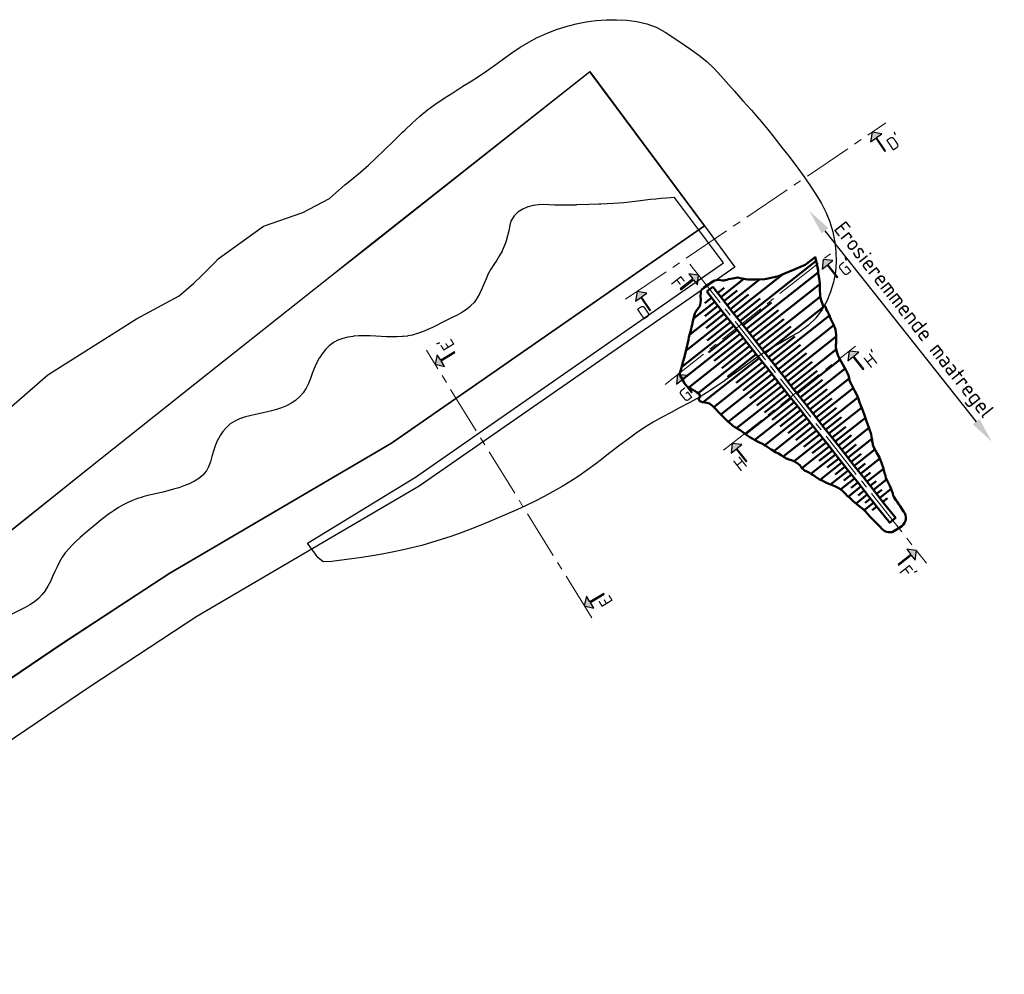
# Model space of a CAD drawing. Header units: metres. Extents: x 52809 to 58512, y 375258 to 377043.
# Tile 3 of 12: x 53962 to 54346, y 376450 to 376822. Entities that reach past the tile are written whole.
import ezdxf

# ---------------------------------------------------------------- set-up
doc = ezdxf.new("R2010")
doc.units = ezdxf.units.M
doc.linetypes.add('CENTER2', pattern=[28.575, 19.05, -3.175, 3.175, -3.175])
doc.layers.get('DEFPOINTS').update_dxf_attribs({"color": 30})
doc.layers.add('BS-DWARS', color=7, linetype='Continuous')
for name, color, linetype, lineweight in [('N-WA-AM-AS-G_Referentielijn', 10, 'CENTER2', 18), ('N-WA-OB-BREUKSTEEN-G', 5, 'Continuous', 35), ('N-WA-OB-ONTWERP-EROSIEREMMENDE MAATREGEL-G', 1, 'Continuous', 50), ('X-XX-AL-CONSTRUCTIELIJN_BREUKSTEEN-S', 82, 'Continuous', 25), ('X-XX-AL-CONSTRUCTIELIJN_STAALSLAKKEN-S', 30, 'Continuous', 25)]:
    doc.layers.add(name, color=color, linetype=linetype, lineweight=lineweight)
doc.styles.add('NLCS-ISO', font='NLCS-ISO.ttf')
doc.styles.get("Standard").update_dxf_attribs({"font": 'NLCS-ISO.ttf'})
doc.dimstyles.new('ISO-25', dxfattribs={"dimtxt": 2.5, "dimasz": 2.5, "dimexe": 1.25, "dimexo": 0.625, "dimtad": 1, "dimtxsty": 'Standard', "dimcen": 2.5, "dimadec": 0, "dimazin": 0, "dimtfac": 1, "dimtmove": 0, "dimatfit": 3, "dimfxl": 1, "dimarcsym": 0})

# ---------------------------------------------------------------- blocks, each defined once
blk = doc.blocks.new('*D2')
at = {"layer": 'BS-DWARS', "color": 0, "lineweight": -2, "transparency": 16777216}
blk.add_line((54276.45, 376739.99), (54335.44, 376665.41), dxfattribs=at)
at = {"layer": 'BS-DWARS', "color": 0, "transparency": 16777216}
for points in [[(54277.76, 376741.02), (54275.15, 376738.95), (54270.25, 376747.83)], [(54336.75, 376666.45), (54334.14, 376664.38), (54341.65, 376657.57)]]:
    blk.add_solid(points, dxfattribs=at)
at = {"layer": 'DEFPOINTS', "color": 0, "transparency": 16777216}
for p in [(54231.45, 376717.14, -1.5), (54341.65, 376657.57), (54302.85, 376626.88)]:
    blk.add_point(p, dxfattribs=at)
at = {"layer": 'BS-DWARS', "color": 0, "transparency": 16777216, "insert": (54310.59, 376704.73), "char_height": 6, "attachment_point": 5, "rotation": 308.3446}
blk.add_mtext('Erosieremmende maatregel', dxfattribs=at)

msp = doc.modelspace()

# ---------------------------------------------------------------- hatches: boundary and pattern name
h = msp.add_hatch(color=256)
h.dxf.hatch_style = 1
h.paths.add_polyline_path([(54296.5956, 376776.3515), (54300.1274, 376771.1402), (54299.8296, 376770.9384), (54296.2978, 376776.1497), (54294.2133, 376774.737), (54294.9331, 376778.484), (54298.6802, 376777.7642)])
h = msp.add_hatch(color=256)
h.dxf.hatch_style = 1
h.paths.add_polyline_path([(54277.598, 376726.7923), (54281.5036, 376721.8549), (54281.2214, 376721.6318), (54277.3159, 376726.5691), (54275.3409, 376725.0069), (54275.7831, 376728.7968), (54279.573, 376728.3545)])
h = msp.add_hatch(color=256)
h.dxf.hatch_style = 1
h.paths.add_polyline_path([(54225.0816, 376720.8443), (54220.1443, 376716.9388), (54219.9211, 376717.2209), (54224.8585, 376721.1265), (54223.2962, 376723.1014), (54227.0861, 376722.6592), (54226.6439, 376718.8694)])
h = msp.add_hatch(color=256)
h.dxf.hatch_style = 1
h.paths.add_polyline_path([(54204.7944, 376714.1375), (54208.3262, 376708.9262), (54208.0284, 376708.7244), (54204.4966, 376713.9357), (54202.4121, 376712.523), (54203.1319, 376716.27), (54206.879, 376715.5502)])
h = msp.add_hatch(color=256)
h.dxf.hatch_style = 1
h.paths.add_polyline_path([(54126.3996, 376689.4102), (54131.7553, 376692.719), (54131.9444, 376692.413), (54126.5887, 376689.1041), (54127.9122, 376686.9619), (54124.1989, 376687.8391), (54125.0761, 376691.5524)])
h = msp.add_hatch(color=256)
h.dxf.hatch_style = 1
h.paths.add_polyline_path([(54289.6438, 376692.551), (54285.854, 376692.9932), (54285.4118, 376689.2033), (54287.3867, 376690.7656), (54291.2923, 376685.8282), (54291.5744, 376686.0513), (54287.6689, 376690.9887)])
h = msp.add_hatch(color=256)
h.dxf.hatch_style = 1
h.paths.add_polyline_path([(54220.735, 376681.8219), (54224.6406, 376676.8845), (54224.3585, 376676.6613), (54220.4529, 376681.5987), (54218.478, 376680.0365), (54218.9202, 376683.8263), (54222.71, 376683.3841)])
h = msp.add_hatch(color=256)
h.dxf.hatch_style = 1
h.paths.add_polyline_path([(54242.0365, 376654.8927), (54245.9421, 376649.9553), (54245.6599, 376649.7321), (54241.7544, 376654.6695), (54239.7794, 376653.1073), (54240.2216, 376656.8971), (54244.0115, 376656.4549)])
h = msp.add_hatch(color=256)
h.dxf.hatch_style = 1
h.paths.add_polyline_path([(54310.149, 376613.3028), (54305.2116, 376609.3972), (54304.9884, 376609.6794), (54309.9258, 376613.5849), (54308.3636, 376615.5599), (54312.1534, 376615.1177), (54311.7112, 376611.3278)])
h = msp.add_hatch(color=256)
h.dxf.hatch_style = 1
h.paths.add_polyline_path([(54184.6867, 376595.0669), (54190.0424, 376598.3757), (54190.2314, 376598.0697), (54184.8758, 376594.7608), (54186.1993, 376592.6186), (54182.486, 376593.4958), (54183.3632, 376597.2091)])

# ---------------------------------------------------------------- linework, layer by layer
at = {"flags": 128}
for points in [[(54299.8296, 376770.9384), (54300.1274, 376771.1402), (54296.5956, 376776.3515), (54298.6802, 376777.7642), (54294.9331, 376778.484), (54294.2133, 376774.737), (54296.2978, 376776.1497)], [(54281.2214, 376721.6318), (54281.5036, 376721.8549), (54277.598, 376726.7923), (54279.573, 376728.3545), (54275.7831, 376728.7968), (54275.3409, 376725.0069), (54277.3159, 376726.5691)], [(54208.0284, 376708.7244), (54208.3262, 376708.9262), (54204.7944, 376714.1375), (54206.879, 376715.5502), (54203.1319, 376716.27), (54202.4121, 376712.523), (54204.4966, 376713.9357)], [(54131.9444, 376692.413), (54131.7553, 376692.719), (54126.3996, 376689.4102), (54125.0761, 376691.5524), (54124.1989, 376687.8391), (54127.9122, 376686.9619), (54126.5887, 376689.1041)], [(54291.2923, 376685.8282), (54291.5744, 376686.0513), (54287.6689, 376690.9887), (54289.6438, 376692.551), (54285.854, 376692.9932), (54285.4118, 376689.2033), (54287.3867, 376690.7656)], [(54245.6599, 376649.7321), (54245.9421, 376649.9553), (54242.0365, 376654.8927), (54244.0115, 376656.4549), (54240.2216, 376656.8971), (54239.7794, 376653.1073), (54241.7544, 376654.6695)], [(54190.2314, 376598.0697), (54190.0424, 376598.3757), (54184.6867, 376595.0669), (54183.3632, 376597.2091), (54182.486, 376593.4958), (54186.1993, 376592.6186), (54184.8758, 376594.7608)]]:
    msp.add_lwpolyline(points, close=True, dxfattribs=at)
at = {"elevation": -0.5, "flags": 128}
for points in [[(54219.9211, 376717.2209), (54220.1443, 376716.9388), (54225.0816, 376720.8443), (54226.6439, 376718.8694), (54227.0861, 376722.6592), (54223.2962, 376723.1014), (54224.8585, 376721.1265)], [(54224.3585, 376676.6613), (54224.6406, 376676.8845), (54220.735, 376681.8219), (54222.71, 376683.3841), (54218.9202, 376683.8263), (54218.478, 376680.0365), (54220.4529, 376681.5987)], [(54304.9884, 376609.6794), (54305.2116, 376609.3972), (54310.149, 376613.3028), (54311.7112, 376611.3278), (54312.1534, 376615.1177), (54308.3636, 376615.5599), (54309.9258, 376613.5849)]]:
    msp.add_lwpolyline(points, close=True, dxfattribs=at)
at = {"layer": 'DEFPOINTS', "elevation": -1.5, "flags": 128}
msp.add_lwpolyline([(54301.0487, 376626.7383), (54301.6728, 376625.9494), (54304.0256, 376627.8106), (54303.5121, 376628.4599)], dxfattribs=at)
at = {"layer": 'N-WA-AM-AS-G_Referentielijn', "color": 0, "flags": 128}
for points in [[(54198.6113, 376713.2064), (54300.2381, 376782.0792)], [(54236.8675, 376654.2439), (54288.3203, 376694.944)], [(54185.3562, 376588.85), (54120.8306, 376693.291)]]:
    msp.add_lwpolyline(points, dxfattribs=at)
at = {"layer": 'N-WA-AM-AS-G_Referentielijn', "color": 0, "elevation": -0.5, "flags": 128}
for points in [[(54214.03, 376679.9581), (54278.5545, 376730.9981)], [(54223.6982, 376726.9422), (54316.1292, 376610.0916)]]:
    msp.add_lwpolyline(points, dxfattribs=at)
at = {"layer": 'N-WA-AM-AS-G_Referentielijn', "elevation": -0.5, "flags": 128}
msp.add_lwpolyline([(54223.6982, 376726.9422), (54316.1292, 376610.0916)], dxfattribs=at)
at = {"layer": 'N-WA-OB-BREUKSTEEN-G', "lineweight": -3, "ltscale": 5, "elevation": -22}
msp.add_lwpolyline([(53943.5793, 376658.1801), (53973.0153, 376683.6961), (54007.6799, 376705.6234), (54024.28, 376714.6044), (54027.0192, 376716.9309), (54029.9713, 376719.5491), (54032.9193, 376722.2893), (54035.7282, 376725.0307), (54038.468, 376727.8466), (54039.5279, 376728.9797), (54057.1873, 376741.8083), (54072.5693, 376747.1271), (54082.9624, 376752.5289), (54088.971, 376757.8316), (54092.1481, 376760.3021), (54095.1513, 376762.835), (54098.1602, 376765.5307), (54100.9992, 376768.1896), (54104.4453, 376771.5307), (54107.9577, 376774.9923), (54111.4908, 376778.4592), (54112.3425, 376779.2904), (54115.2549, 376782.0307), (54118.0778, 376784.5308), (54118.2613, 376784.6888), (54121.2979, 376787.1523), (54124.1796, 376789.2706), (54124.5403, 376789.5308), (54127.745, 376791.7053), (54131.093, 376793.8573), (54135.0912, 376796.3591), (54137.8581, 376798.0922), (54141.2027, 376800.2476), (54144.477, 376802.4733), (54148.4194, 376805.2945), (54150.9194, 376807.1052), (54154.1238, 376809.3811), (54157.4112, 376811.5897), (54160.7853, 376813.6527), (54164.0547, 376815.3958), (54164.4196, 376815.579), (54167.9196, 376817.1611), (54171.6252, 376818.567), (54175.4351, 376819.7581), (54179.3084, 376820.7285), (54183.224, 376821.4802), (54187.1622, 376822.0139), (54191.1312, 376822.3197), (54195.0839, 376822.3812), (54199.0654, 376822.1832), (54203.0362, 376821.6872), (54206.9107, 376820.7942), (54210.5944, 376819.3975), (54214.0638, 376817.5117), (54217.4206, 376815.3207), (54221.5016, 376812.5308), (54223.9981, 376810.8395), (54227.2165, 376808.5356), (54230.2685, 376806.04), (54233.1262, 376803.311), (54235.8454, 376800.4176), (54238.9207, 376796.9445), (54241.1158, 376794.4461), (54244.4207, 376790.7528), (54247.7373, 376787.0307), (54249.0596, 376785.5307), (54251.6196, 376782.5306), (54254.123, 376779.498), (54256.6061, 376776.4045), (54259.636, 376772.5306), (54262.4208, 376768.905), (54265.4208, 376764.9295), (54266.2514, 376763.8192), (54268.5841, 376760.6129), (54270.8636, 376757.3578), (54273.0566, 376754.0355), (54275.089, 376750.6206), (54276.6573, 376747.5304), (54276.9209, 376746.9911), (54278.3614, 376743.4106), (54279.4951, 376739.603), (54280.2181, 376736.0302), (54280.289, 376735.6621), (54280.7307, 376731.7204), (54280.8132, 376727.7647), (54280.5033, 376723.81), (54279.7765, 376719.9159), (54278.6387, 376716.1082), (54277.154, 376712.5296), (54276.6551, 376711.5995), (54275.301, 376709.149), (54275.114, 376708.836), (54272.92, 376705.8999), (54272.7543, 376705.6957), (54270.212, 376703.238), (54269.92, 376702.9721), (54266.92, 376700.7622), (54266.7834, 376700.6666), (54263.42, 376698.6074), (54259.205, 376696.245), (54256.3328, 376694.6172), (54252.92, 376692.51), (54249.6317, 376690.3183), (54246.4009, 376688.0476), (54242.6348, 376685.3152), (54238.8058, 376682.53), (54236.7211, 376681.03), (54233.5489, 376678.8277), (54230.2494, 376676.6719), (54227.6678, 376675.1215), (54226.9205, 376674.673), (54226.8295, 376674.6201), (54223.4007, 376672.7272), (54219.4205, 376670.64), (54216.3604, 376669.0531), (54212.8545, 376667.1883), (54209.4042, 376665.2358), (54206.0402, 376663.1493), (54202.7602, 376660.933), (54199.5444, 376658.6172), (54196.373, 376656.2325), (54192.4206, 376653.1866), (54188.6579, 376650.292), (54186.9254, 376648.9711), (54183.7322, 376646.6168), (54180.4206, 376644.3052), (54177.1681, 376642.1797), (54173.7889, 376640.112), (54170.327, 376638.1226), (54166.8641, 376636.2454), (54163.3304, 376634.4319), (54159.7572, 376632.6887), (54156.1504, 376631.0085), (54152.516, 376629.384), (54148.8601, 376627.8081), (54145.1885, 376626.2735), (54141.4204, 376624.7444), (54137.8071, 376623.3279), (54134.0356, 376621.9138), (54130.3475, 376620.6018), (54126.6001, 376619.3509), (54122.7795, 376618.1698), (54119.005, 376617.1024), (54115.1658, 376616.1172), (54111.2432, 376615.206), (54107.4195, 376614.4), (54103.5197, 376613.6553), (54099.6069, 376612.9781), (54095.5994, 376612.3497), (54091.6615, 376611.7876), (54086.7996, 376611.1495), (54083.8948, 376610.7806), (54080.7143, 376610.7346), (54080.4196, 376610.7745), (54078.4964, 376612.2166), (54074.4165, 376617.9183), (54116.5894, 376643.7904), (54236.8595, 376727.3713), (54217.7642, 376752.9283), (54214.577, 376752.7143), (54212.3262, 376752.529), (54210.4287, 376752.3531), (54208.3183, 376752.1308), (54203.369, 376751.529), (54200.0739, 376751.1383), (54197.9201, 376750.9254), (54195.9177, 376750.7656), (54193.8164, 376750.6327), (54188.92, 376750.4074), (54188.1652, 376750.3768), (54184.2317, 376750.2174), (54179.4278, 376750.0212), (54179.2267, 376750.0136), (54177.139, 376749.9547), (54175.0232, 376749.9258), (54172.92, 376749.9379), (54170.889, 376749.997), (54168.8112, 376750.0964), (54166.732, 376750.1612), (54164.647, 376750.1057), (54162.5514, 376749.8446), (54160.6098, 376749.3394), (54160.4203, 376749.2857), (54158.4149, 376748.4388), (54156.5789, 376747.2782), (54155.066, 376745.8246), (54154.1385, 376744.3119), (54153.9679, 376743.9826), (54153.421, 376742.2508), (54153.3714, 376742.0794), (54152.9584, 376739.9924), (54152.5406, 376738.0298), (54152.5185, 376737.9322), (54151.9829, 376736.0297), (54151.9209, 376735.8347), (54151.2449, 376733.9611), (54150.4209, 376732.1394), (54150.3668, 376732.0295), (54149.3865, 376730.2624), (54148.2768, 376728.5064), (54147.1292, 376726.7624), (54145.9938, 376724.9565), (54144.9917, 376723.1436), (54144.0977, 376721.2133), (54142.4618, 376717.2777), (54141.592, 376715.3735), (54140.6978, 376713.7525), (54140.5665, 376713.5295), (54139.4286, 376711.9455), (54138.2344, 376710.7156), (54137.9827, 376710.4673), (54136.4206, 376709.2227), (54134.6849, 376708.0893), (54132.8012, 376707.0291), (54130.8528, 376706.0291), (54126.4204, 376703.8112), (54125.083, 376703.1363), (54123.1677, 376702.1961), (54121.4204, 376701.3888), (54121.1719, 376701.2776), (54119.3359, 376700.5098), (54117.4057, 376699.8148), (54115.6428, 376699.3065), (54115.4202, 376699.2454), (54113.58, 376698.8692), (54113.4201, 376698.8418), (54111.7993, 376698.6498), (54111.344, 376698.6051), (54109.42, 376698.5119), (54107.92, 376698.5156), (54107.0534, 376698.529), (54105.2864, 376698.5943), (54101.0193, 376698.834), (54098.8459, 376698.9309), (54096.6521, 376698.9691), (54094.4201, 376698.9144), (54092.4201, 376698.7554), (54092.216, 376698.7331), (54090.1904, 376698.4225), (54088.1647, 376697.9175), (54086.2473, 376697.1999), (54084.8239, 376696.4325), (54084.4205, 376696.2056), (54082.8399, 376695.0123), (54081.3619, 376693.5293), (54080.0677, 376691.8873), (54079.0911, 376690.3592), (54078.8859, 376690.0295), (54078.0351, 376688.4154), (54077.8436, 376688.0296), (54077.0365, 376686.1895), (54076.2822, 376684.1684), (54075.5861, 376682.2222), (54074.8175, 376680.2975), (54073.8869, 376678.4564), (54072.7132, 376676.7315), (54071.3118, 376675.1536), (54069.9207, 376673.9221), (54069.7103, 376673.7396), (54068.2357, 376672.714), (54067.9205, 376672.5093), (54066.199, 376671.5798), (54064.3011, 376670.7809), (54062.3337, 376670.1261), (54060.3103, 376669.5786), (54058.2446, 376669.1018), (54054.0405, 376668.2132), (54051.9202, 376667.7229), (54050.2, 376667.2493), (54049.8111, 376667.1383), (54047.8701, 376666.4606), (54045.9889, 376665.5944), (54044.2586, 376664.515), (54042.7131, 376663.1862), (54041.4208, 376661.6983), (54041.2932, 376661.5294), (54040.2882, 376660.0295), (54040.147, 376659.8034), (54039.1859, 376657.975), (54038.3542, 376655.9679), (54037.6793, 376653.8954), (54037.1005, 376651.8087), (54036.5069, 376649.7682), (54035.7856, 376647.835), (54034.9209, 376646.2482), (54034.7897, 376646.0294), (54033.526, 376644.5257), (54031.925, 376643.2012), (54030.2747, 376642.175), (54030.0227, 376642.0291), (54028.1605, 376641.1095), (54026.1634, 376640.2916), (54024.1443, 376639.5928), (54022.11, 376638.9889), (54019.9202, 376638.4208), (54017.9202, 376637.946), (54013.9202, 376637.0312), (54011.8753, 376636.529), (54010.0425, 376636.029), (54009.9203, 376635.9935), (54008.0228, 376635.3952), (54006.1143, 376634.683), (54004.2504, 376633.8554), (54002.4287, 376632.9186), (54000.5963, 376631.8533), (53998.8963, 376630.7654), (53997.2956, 376629.6542), (53997.1194, 376629.5292), (53995.5697, 376628.3801), (53995.4206, 376628.267), (53993.8165, 376627.0136), (53992.1658, 376625.6713), (53988.4206, 376622.5058), (53985.6796, 376620.149), (53984.1067, 376618.7434), (53982.5917, 376617.2969), (53981.1592, 376615.7877), (53979.9208, 376614.2996), (53979.8013, 376614.1489), (53978.6386, 376612.496), (53977.5843, 376610.6836), (53976.6355, 376608.7879), (53975.7487, 376606.8469), (53974.8807, 376604.8987), (53973.9816, 376602.9689), (53973.0272, 376601.132), (53971.9953, 376599.455), (53971.9208, 376599.345), (53970.7921, 376597.875), (53970.6934, 376597.7566), (53969.3149, 376596.3653), (53967.7339, 376595.0929), (53966.0166, 376593.9446), (53964.1943, 376592.8908), (53962.2983, 376591.9019), (53958.4113, 376589.9996)], dxfattribs=at)
at = {"layer": 'N-WA-OB-ONTWERP-EROSIEREMMENDE MAATREGEL-G'}
for p, q in [((54243.2285, 376704.67), (54272.9666, 376728.1934)), ((54235.7838, 376714.0815), (54244.7235, 376721.153)), ((54238.2653, 376710.9443), (54250.93, 376720.9623)), ((54240.7469, 376707.8071), (54259.8368, 376722.9076)), ((54245.71, 376701.5328), (54273.8649, 376723.8038)), ((54234.543, 376715.6501), (54237.1519, 376717.7137)), ((54237.0246, 376712.5129), (54242.165, 376716.5791)), ((54248.1916, 376698.3956), (54274.4106, 376719.1353)), ((54232.1901, 376713.7889), (54229.5813, 376711.7252)), ((54239.5061, 376709.3757), (54246.6326, 376715.0129)), ((54241.9877, 376706.2386), (54251.1425, 376713.4801)), ((54250.6731, 376695.2584), (54274.6668, 376714.2379)), ((54235.9125, 376709.0831), (54223.5566, 376699.3094)), ((54233.4309, 376712.2203), (54225.124, 376705.6494)), ((54234.6717, 376710.6517), (54229.5312, 376706.5856)), ((54244.4692, 376703.1014), (54255.6069, 376711.9115)), ((54246.9508, 376699.9642), (54258.3252, 376708.9616)), ((54253.1547, 376692.1213), (54276.3257, 376710.4499)), ((54238.394, 376705.946), (54222.1573, 376693.1024)), ((54237.1532, 376707.5146), (54230.0268, 376701.8774)), ((54249.4324, 376696.827), (54260.3666, 376705.4762)), ((54255.6363, 376688.9841), (54278.1845, 376706.8202)), ((54240.8756, 376702.8088), (54220.4695, 376686.6672)), ((54239.6348, 376704.3774), (54230.48, 376697.1358)), ((54242.1164, 376701.2402), (54230.9787, 376692.4301)), ((54251.9139, 376693.6899), (54263.1116, 376702.5475)), ((54258.1178, 376685.8469), (54279.8752, 376703.0574)), ((54243.3571, 376699.6716), (54220.836, 376681.857)), ((54244.5979, 376698.103), (54233.2235, 376689.1057)), ((54254.3955, 376690.5527), (54264.6979, 376698.7021)), ((54260.5994, 376682.7098), (54280.7979, 376698.6872)), ((54245.8387, 376696.5344), (54223.326, 376678.7265)), ((54248.3203, 376693.3973), (54226.9601, 376676.501)), ((54247.0795, 376694.9659), (54236.1453, 376686.3167)), ((54256.877, 376687.4155), (54266.925, 376695.3637)), ((54263.081, 376679.5726), (54280.8932, 376693.6624)), ((54250.8018, 376690.2601), (54228.954, 376672.9781)), ((54249.561, 376691.8287), (54238.3633, 376682.9711)), ((54259.3586, 376684.2783), (54269.2623, 376692.1123)), ((54265.5625, 376676.4354), (54282.3638, 376689.7255)), ((54253.2834, 376687.1229), (54233.0249, 376671.0981)), ((54252.0426, 376688.6915), (54241.7402, 376680.5421)), ((54261.8402, 376681.1412), (54271.4732, 376688.761)), ((54268.0441, 376673.2982), (54284.3348, 376686.1845)), ((54255.765, 376683.9858), (54235.802, 376668.1947)), ((54254.5242, 376685.5543), (54244.4762, 376677.6062)), ((54257.0057, 376682.4172), (54247.102, 376674.5832)), ((54264.3217, 376678.004), (54273.4295, 376685.2084)), ((54270.5256, 376670.1611), (54285.9019, 376682.324)), ((54258.2465, 376680.8486), (54238.6796, 376665.3708)), ((54259.4873, 376679.28), (54249.8543, 376671.6601)), ((54266.8033, 376674.8668), (54275.4321, 376681.6924)), ((54269.2849, 376671.7296), (54277.2742, 376678.0493)), ((54273.0072, 376667.0239), (54287.5112, 376678.4968)), ((54260.7281, 376677.7114), (54241.9402, 376662.8498)), ((54263.2096, 376674.5742), (54245.434, 376660.5134)), ((54261.9689, 376676.1428), (54252.8611, 376668.9384)), ((54271.7664, 376668.5925), (54279.1301, 376674.4173)), ((54275.4888, 376663.8867), (54289.3458, 376674.8479)), ((54265.6912, 376671.4371), (54249.0494, 376658.2731)), ((54264.4504, 376673.0057), (54255.8216, 376666.1801)), ((54274.248, 376665.4553), (54281.0101, 376670.8043)), ((54277.9703, 376660.7495), (54290.76, 376670.8664)), ((54268.1728, 376668.2999), (54252.935, 376656.2466)), ((54266.932, 376669.8685), (54258.9427, 376663.5488)), ((54269.4135, 376666.7313), (54262.0498, 376660.9065)), ((54276.7295, 376662.3181), (54282.8669, 376667.1729)), ((54280.4519, 376657.6124), (54292.2488, 376666.9439)), ((54270.6543, 376665.1627), (54256.4557, 376653.9314)), ((54271.8951, 376663.5941), (54265.133, 376658.2452)), ((54279.2111, 376659.181), (54284.5802, 376663.428)), ((54282.9334, 376654.4752), (54293.6338, 376662.9394)), ((54273.1359, 376662.0255), (54260.1851, 376651.7813)), ((54275.6174, 376658.8884), (54264.3834, 376650.0021)), ((54274.3767, 376660.457), (54268.2393, 376655.6022)), ((54281.6927, 376656.0438), (54286.8169, 376660.0972)), ((54285.415, 376651.338), (54294.8143, 376658.773)), ((54278.099, 376655.7512), (54267.4312, 376647.3128)), ((54276.8582, 376657.3198), (54271.4891, 376653.0728)), ((54284.1742, 376652.9066), (54288.6981, 376656.4851)), ((54280.5806, 376652.614), (54270.9839, 376645.0229)), ((54279.3398, 376654.1826), (54274.2155, 376650.1292)), ((54286.6558, 376649.7694), (54290.5402, 376652.8421)), ((54287.8966, 376648.2009), (54295.9877, 376654.6011)), ((54283.0621, 376649.4769), (54274.5668, 376642.7569)), ((54281.8213, 376651.0454), (54277.2975, 376647.467)), ((54284.3029, 376647.9083), (54280.4185, 376644.8356)), ((54289.1373, 376646.6323), (54292.1472, 376649.0131)), ((54290.3781, 376645.0637), (54297.8781, 376650.9963)), ((54285.5437, 376646.3397), (54278.6309, 376640.8715)), ((54286.7845, 376644.7711), (54283.7746, 376642.3902)), ((54291.6189, 376643.4951), (54294.1856, 376645.5254)), ((54292.8597, 376641.9265), (54299.2905, 376647.0134)), ((54288.0252, 376643.2025), (54282.5713, 376638.8883)), ((54290.5068, 376640.0653), (54285.5078, 376636.111)), ((54289.266, 376641.6339), (54286.6993, 376639.6036)), ((54294.1005, 376640.3579), (54296.4499, 376642.2164)), ((54295.3412, 376638.7893), (54300.4952, 376642.8662)), ((54292.9884, 376636.9282), (54288.6039, 376633.46)), ((54291.7476, 376638.4967), (54289.3981, 376636.6383)), ((54296.582, 376637.2207), (54298.6081, 376638.8234)), ((54297.8228, 376635.6522), (54302.2481, 376639.1526)), ((54295.4699, 376633.791), (54291.7388, 376630.8396)), ((54294.2291, 376635.3596), (54292.2031, 376633.7569)), ((54296.7107, 376632.2224), (54294.9181, 376630.8044)), ((54299.0636, 376634.0836), (54300.8562, 376635.5016))]:
    msp.add_line(p, q, dxfattribs=at)
msp.add_lwpolyline([(54306.522, 376624.6546, 0.41421356), (54307.1331, 376630.38), (54305.8767, 376632.38), (54305.1774, 376633.38), (54304.7824, 376633.9176), (54304.32, 376634.5647), (54303.287, 376636.0799), (54303.0737, 376636.6263), (54302.9639, 376637.38), (54302.5841, 376638.38), (54302.1492, 376639.38), (54302.0434, 376639.6566), (54301.7535, 376640.38), (54301.316, 376641.3948), (54300.7469, 376642.38), (54300.2294, 376643.38), (54300.0289, 376644.38), (54299.831, 376644.891), (54299.6633, 376645.38), (54299.4809, 376646.38), (54299.1149, 376647.5972), (54298.8457, 376648.38), (54298.6677, 376649.0323), (54298.1887, 376650.38), (54297.6847, 376651.38), (54297.32, 376652.0543), (54296.5756, 376653.38), (54296.113, 376654.38), (54295.5464, 376655.38), (54295.1524, 376656.38), (54295.1035, 376656.5965), (54294.941, 376657.759), (54294.8377, 376658.38), (54294.8071, 376658.8929), (54294.5252, 376660.38), (54294.1997, 376661.38), (54294.1295, 376661.5705), (54293.8455, 376662.38), (54293.5566, 376663.1434), (54293.32, 376663.835), (54292.4659, 376666.38), (54292.32, 376666.7491), (54291.7236, 376668.38), (54291.32, 376669.4156), (54290.9671, 376670.3993), (54290.5322, 376671.38), (54290.0414, 376672.6586), (54289.8077, 376673.38), (54289.5093, 376674.38), (54289.32, 376674.9217), (54288.6059, 376676.435), (54288.0896, 376677.38), (54287.568, 376678.38), (54287.32, 376678.8901), (54286.7823, 376679.9177), (54286.32, 376680.8344), (54286.0586, 376681.6414), (54285.8796, 376682.4213), (54285.5951, 376683.4055), (54285.22, 376684.38), (54285.1255, 376684.5745), (54284.7492, 376685.38), (54284.1429, 376686.5571), (54282.32, 376689.8035), (54282.0082, 376690.38), (54281.5042, 376691.38), (54281.32, 376691.8483), (54281.1205, 376692.5795), (54280.8548, 376693.8452), (54280.7495, 376694.38), (54280.7229, 376695.38), (54280.765, 376696.0714), (54280.7827, 376696.9173), (54280.7721, 376697.38), (54280.805, 376698.38), (54280.7812, 376699.4104), (54280.6947, 376700.38), (54280.5076, 376701.38), (54280.1911, 376702.38), (54280.0823, 376702.6177), (54279.7233, 376703.38), (54279.26, 376704.44), (54278.8059, 376705.38), (54278.3978, 376706.38), (54278.32, 376706.55), (54277.9038, 376707.38), (54277.32, 376708.7072), (54276.9494, 376709.38), (54276.6131, 376710.38), (54276.2257, 376710.4743), (54275.7607, 376710.38), (54275.4454, 376711.4339), (54274.9885, 376712.7115), (54274.8196, 376713.38), (54274.6415, 376714.38), (54274.5596, 376715.38), (54274.5062, 376716.38), (54274.4431, 376718.38), (54274.4, 376719.38), (54274.3065, 376720.3935), (54274.1528, 376721.38), (54273.9823, 376722.7177), (54273.8611, 376723.8389), (54273.7932, 376724.38), (54273.4176, 376726.38), (54273.32, 376726.7611), (54273.0978, 376727.6733), (54272.5965, 376729.6604), (54272.5947, 376729.659), (54272.5946, 376729.6589), (54272.5945, 376729.6589), (54272.5907, 376729.656), (54272.5906, 376729.6559), (54272.5905, 376729.6558), (54272.5853, 376729.6518), (54272.5851, 376729.6517), (54272.5849, 376729.6516), (54272.5813, 376729.6488), (54272.5811, 376729.6487), (54268.6768, 376726.6853), (54264.1087, 376724.746), (54260.3298, 376723.1224), (54258.2818, 376722.2299), (54253.6224, 376721.1943), (54252.8521, 376721.029), (54249.3236, 376720.9066), (54247.9774, 376720.9327), (54247.0201, 376720.966), (54246.2465, 376720.9859), (54245.4039, 376721.0222), (54243.3453, 376721.4177), (54242.4369, 376721.644), (54241.1435, 376721.4426), (54240.414, 376721.2927), (54239.6774, 376721.2466), (54238.7724, 376721.0869), (54238.1028, 376720.8399), (54237.6488, 376720.7214), (54237.3169, 376720.6245), (54237.0129, 376720.5646), (54236.4799, 376720.5797), (54235.6069, 376720.7037), (54234.638, 376720.7869), (54232.8792, 376720.3823), (54232.6535, 376720.1249), (54231.6049, 376719.4492), (54230.7417, 376718.9713), (54230.6442, 376718.9355), (54230.3083, 376718.7261), (54229.4835, 376718.1969), (54228.75, 376717.3218), (54228.743, 376717.3125), (54228.6844, 376717.2289), (54228.0229, 376716.5297), (54227.982, 376716.2902), (54227.9875, 376715.8901), (54227.8945, 376714.2511), (54227.9421, 376713.1181), (54227.9077, 376711.8749), (54227.7703, 376711.0118), (54227.5297, 376710.5268), (54227.1649, 376709.9545), (54227.1625, 376709.9508), (54227.1621, 376709.9501), (54227.0803, 376709.822), (54227.0802, 376709.8219), (54227.0761, 376709.8155), (54227.0701, 376709.8061), (54226.2201, 376708.5486), (54225.7026, 376707.8407), (54225.6007, 376707.6601), (54224.9026, 376704.7157), (54224.6095, 376703.2795), (54224.334, 376702.322), (54224.177, 376701.4988), (54223.6354, 376699.6974), (54223.3611, 376698.3463), (54223.1099, 376697.3375), (54222.7971, 376695.7001), (54222.5195, 376694.6381), (54221.711, 376691.2103), (54220.8235, 376688.1825), (54220.3224, 376686.0377), (54219.6518, 376683.9814), (54219.9666, 376683.38), (54220.8275, 376681.8725), (54221.32, 376680.9723), (54221.6348, 376680.38), (54222.4234, 376679.38), (54223.32, 376678.73), (54223.9225, 376678.38), (54224.8041, 376677.8959), (54225.7235, 376677.38), (54226.32, 376676.9941), (54227.32, 376676.2237), (54227.6759, 376675.1153), (54227.7029, 376674.9971), (54227.32, 376674.6935), (54227.034, 376674.3724), (54227.5384, 376673.38), (54228.6787, 376673.0213), (54230.32, 376672.7634), (54231.32, 376672.4637), (54231.4587, 376672.38), (54232.5419, 376671.6019), (54233.0313, 376671.0913), (54233.32, 376670.8187), (54233.8054, 376670.3231), (54234.32, 376669.7803), (54234.6743, 376669.38), (54236.5772, 376667.38), (54237.32, 376666.6256), (54238.6692, 376665.38), (54239.32, 376664.8018), (54239.8123, 376664.38), (54240.32, 376663.9583), (54241.32, 376663.205), (54241.7219, 376662.9781), (54242.32, 376662.6266), (54242.7813, 376662.38), (54243.32, 376662.0375), (54244.32, 376661.3372), (54245.6143, 376660.38), (54246.32, 376659.909), (54247.152, 376659.38), (54248.32, 376658.6518), (54249.2261, 376658.1813), (54249.3739, 376658.1024), (54250.32, 376657.5399), (54250.6257, 376657.38), (54252.32, 376656.5998), (54252.7063, 376656.38), (54253.32, 376656.0221), (54254.3298, 376655.3526), (54255.3845, 376654.5505), (54255.6611, 376654.38), (54257.1743, 376653.5257), (54258.32, 376652.9247), (54259.356, 376652.344), (54260.32, 376651.6898), (54260.8002, 376651.38), (54261.32, 376651.0931), (54261.8293, 376650.8707), (54262.32, 376650.6487), (54263.3459, 376650.38), (54264.32, 376650.037), (54265.5146, 376649.38), (54266.607, 376648.38), (54266.9751, 376647.8813), (54267.3535, 376647.38), (54268.51, 376646.38), (54269.32, 376645.9562), (54270.3563, 376645.38), (54271.32, 376644.8317), (54272.0812, 376644.38), (54273.4903, 376643.38), (54274.32, 376642.8791), (54275.3281, 376642.38), (54276.32, 376641.8635), (54277.3507, 376641.38), (54278.9586, 376640.7414), (54280.32, 376640.2477), (54280.6084, 376640.0916), (54281.32, 376639.7172), (54281.8604, 376639.38), (54283.32, 376638.3705), (54284.3297, 376637.38), (54285.2412, 376636.3461), (54285.32, 376636.2688), (54286.3782, 376635.38), (54287.4954, 376634.38), (54290.32, 376632.0357), (54291.32, 376631.2379), (54292.32, 376630.2868), (54293.32, 376629.1689), (54293.9742, 376628.38), (54294.32, 376627.9814), (54295.32, 376627.0878), (54296.32, 376626.0728), (54296.9708, 376625.38), (54298.0345, 376624.38), (54298.7215, 376623.6149, 0.41421356), (54304.0073, 376622.9982)], format="xyb", close=True, dxfattribs=at)
for points in [[(54232.6278, 376718.0712), (54230.275, 376716.21)], [(54232.6278, 376718.0712), (54236.5755, 376713.0806), (54240.5231, 376708.09), (54244.4708, 376703.0994), (54248.4185, 376698.1088), (54252.3661, 376693.1182), (54256.3138, 376688.1276), (54260.2614, 376683.137), (54264.2091, 376678.1464), (54268.1567, 376673.1558), (54272.1044, 376668.1652), (54276.052, 376663.1746), (54279.9997, 376658.184), (54283.9473, 376653.1934), (54287.895, 376648.2028), (54291.8427, 376643.2122), (54295.7903, 376638.2216), (54299.738, 376633.231)], [(54297.3851, 376631.3699), (54293.4374, 376636.3605), (54289.4898, 376641.3511), (54285.5421, 376646.3417), (54281.5945, 376651.3323), (54277.6468, 376656.3228), (54273.6992, 376661.3134), (54269.7515, 376666.304), (54265.8039, 376671.2946), (54261.8562, 376676.2852), (54257.9085, 376681.2758), (54253.9609, 376686.2664), (54250.0132, 376691.257), (54246.0656, 376696.2476), (54242.1179, 376701.2382), (54238.1703, 376706.2288), (54234.2226, 376711.2194), (54230.275, 376716.21)], [(54299.738, 376633.231), (54303.6856, 376628.2404), (54304.0256, 376627.8106), (54301.6728, 376625.9494), (54301.3327, 376626.3793), (54297.3851, 376631.3699)]]:
    msp.add_lwpolyline(points, dxfattribs=at)
at = {"layer": 'X-XX-AL-CONSTRUCTIELIJN_BREUKSTEEN-S'}
for points, elevation in [([(53812.5585, 376466.3311), (53978.2524, 376578.5071), (54020.6886, 376606.3204), (54107.2266, 376657.0861), (54229.355, 376741.8593), (54229.3735, 376741.8345), (54241.3203, 376725.792), (54118.0162, 376640.2027), (54031.2483, 376589.3021), (53989.3531, 376561.8434), (53823.5707, 376449.6076)], -10), ([(53812.564, 376466.3228), (53978.258, 376578.4988), (54020.6939, 376606.3119), (54107.232, 376657.0776), (54229.3528, 376741.8456), (54229.3655, 376741.8285), (54241.3061, 376725.7943), (54118.0109, 376640.2111), (54031.243, 376589.3106), (53989.3475, 376561.8517), (53823.5652, 376449.6159)], 2)]:
    msp.add_lwpolyline(points, dxfattribs=dict(at, elevation=elevation))
at = {"layer": 'X-XX-AL-CONSTRUCTIELIJN_STAALSLAKKEN-S'}
for points in [[(53956.2115, 376620.9472, 0), (53988.5524, 376646.8379, 0), (54035.4868, 376684.1614, 0), (54083.8295, 376722.4375, 0), (54099.8513, 376735.1229, 0), (54184.559, 376801.9944, 0), (54229.3327, 376741.8708, 0), (54229.3525, 376741.8442, 0), (54107.2325, 376657.0768, 0), (54020.6944, 376606.311, 0), (53978.2585, 376578.498, 0), (53812.5645, 376466.3219, 0)], [(53956.1481, 376621.0258, -20), (53988.4895, 376646.9169, -20), (54035.424, 376684.2405, -20), (54083.7668, 376722.5166, -20), (54099.7887, 376735.2022, -20), (54184.5779, 376802.1381, -20), (54229.4137, 376741.9312, -20), (54229.4959, 376741.8208, -20), (54107.287, 376656.9916, -20), (54020.7477, 376606.2252, -20), (53978.3145, 376578.4139, -20), (53812.6204, 376466.2378, -20)]]:
    msp.add_polyline3d(points, dxfattribs=at)

# ---------------------------------------------------------------- texts
at = {"char_height": 5, "attachment_point": 1, "style": 'NLCS-ISO'}
for s, insert, rotation in [("D'", (54299.8745, 376775.0649), 34.125637), ("G'", (54280.9626, 376725.7504), 38.344639), ('F', (54219.8772, 376722.742, -0.5), 308.344639), ('D', (54202.5191, 376709.0868), 34.125637), ("E'", (54127.8234, 376692.6319), 121.708553), ("H'", (54291.0335, 376689.9468), 38.344639), ('G', (54218.8374, 376676.6174, -0.5), 38.344639), ('H', (54240.1389, 376649.6882), 38.344639), ("F'", (54309.1071, 376609.9382, -0.5), 308.344639), ('E', (54189.637, 376592.5805), 121.708553)]:
    msp.add_mtext_dynamic_manual_height_columns(s, width=59.611315, gutter_width=15.9207, heights=[0], dxfattribs=dict(at, insert=insert, rotation=rotation))

# ---------------------------------------------------------------- dimensions: what is measured, and where the dimension line sits
at = {"layer": 'BS-DWARS'}
dim = msp.add_linear_dim(base=(54341.6471, 376657.5699), p1=(54231.4514, 376717.1406, -1.5), p2=(54302.8492, 376626.88), angle=308.344639, text='Erosieremmende maatregel', dimstyle='ISO-25', override={"dimscale": 0.1, "dimtxt": 60, "dimasz": 100, "dimexe": 0, "dimexo": 0, "dimgap": 10, "dimtoh": 1, "dimdec": 0, "dimse1": 1, "dimse2": 1}, dxfattribs=at)
dim.commit()
dim.dimension.update_dxf_attribs({"geometry": '*D2', "text_midpoint": (54306.7478, 376701.6895), "dimtype": 161})

doc.saveas('drawing.dxf')
